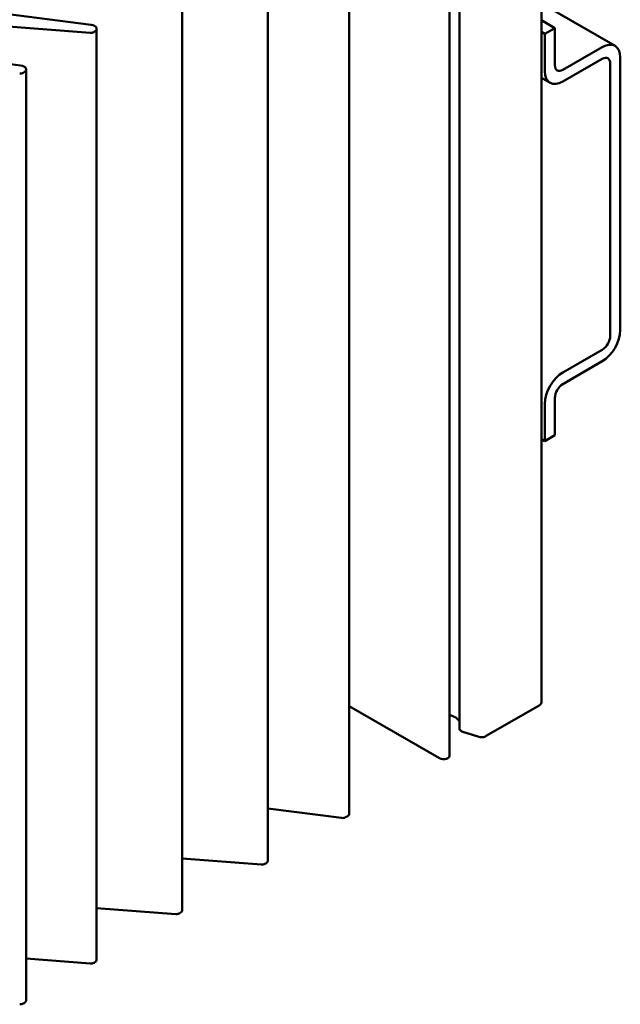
# Model space of a CAD drawing. Header units: millimetres. Extents: x 0 to 187, y 0 to 231.
# Tile 13 of 16: x 54 to 86, y 147 to 199. Entities that reach past the tile are written whole.
import ezdxf

# ---------------------------------------------------------------- set-up
doc = ezdxf.new("R2010")
doc.units = ezdxf.units.MM
doc.layers.add('Arêtes visibles(ISO)', color=7, linetype='Continuous', lineweight=50)

msp = doc.modelspace()

# ---------------------------------------------------------------- linework, layer by layer
at = {"layer": 'Arêtes visibles(ISO)'}
for p, q in [((81.621, 163.173), (81.621, 212.163)), ((77.303, 161.823), (77.303, 210.812)), ((76.781, 160.363), (76.781, 209.353)), ((71.501, 157.33), (71.501, 206.32)), ((67.212, 154.854), (67.212, 203.844)), ((62.704, 152.251), (62.704, 201.241)), ((47.007, 200.244), (57.903, 198.85)), ((85.501, 197.732), (81.621, 199.972)), ((57.854, 198.423), (46.556, 199.282)), ((82.333, 198.675), (81.621, 199.086)), ((58.196, 149.649), (58.196, 198.639)), ((81.803, 198.369), (82.333, 198.675)), ((82.333, 198.675), (82.333, 196.716)), ((58.087, 198.485), (58.043, 198.46)), ((81.621, 198.474), (81.803, 198.369)), ((81.803, 196.409), (81.803, 198.369)), ((46.648, 197.672), (54.19, 196.707)), ((82.757, 196.471), (84.826, 197.665)), ((84.826, 197.052), (82.757, 195.858)), ((85.78, 197.114), (85.78, 182.784)), ((54.484, 147.505), (54.484, 196.495)), ((85.25, 182.478), (85.25, 196.808)), ((54.374, 196.342), (54.331, 196.317)), ((82.082, 195.791), (81.621, 196.058)), ((82.757, 180.549), (84.826, 181.743)), ((84.826, 181.131), (82.757, 179.937)), ((81.803, 176.936), (81.803, 178.896)), ((82.333, 179.202), (82.333, 177.242)), ((82.333, 177.242), (81.803, 176.936)), ((81.803, 176.936), (81.621, 177.041)), ((76.255, 160.237), (71.501, 162.982)), ((81.511, 163.02), (78.722, 161.41)), ((78.27, 161.375), (77.49, 161.635)), ((71.102, 157.095), (67.212, 157.593)), ((71.391, 157.177), (71.31, 157.13)), ((66.87, 154.639), (62.704, 154.955)), ((67.102, 154.701), (67.059, 154.676)), ((62.362, 152.036), (58.196, 152.353)), ((62.594, 152.098), (62.551, 152.073)), ((57.854, 149.434), (54.484, 149.69)), ((58.087, 149.496), (58.043, 149.47)), ((54.374, 147.352), (54.331, 147.327))]:
    msp.add_line(p, q, dxfattribs=at)
for centre, major_axis, start_param, end_param in [((57.821, 198.639), (0.375, 0), 0.283616, 1.35263), ((57.821, 198.639), (0.375, 0), 5.497787, 6.566801), ((57.884, 198.552), (-0.225, 0), 1.439897, 1.898046), ((57.884, 198.552), (-0.225, 0), 1.898046, 2.356194), ((84.826, 196.563), (0.675, 1.169), 5.497787, 7.068583), ((84.826, 196.563), (0.3, 0.52), 5.497787, 7.068583), ((54.109, 196.495), (0.375, 0), 0.283616, 1.35263), ((54.109, 196.495), (0.375, 0), 5.497787, 6.566801), ((82.757, 196.961), (-0.3, -0.52), 5.497787, 7.068583), ((54.172, 196.409), (-0.225, 0), 1.439897, 1.898046), ((54.172, 196.409), (-0.225, 0), 1.898046, 2.356194), ((82.757, 196.961), (-0.675, -1.169), 5.497787, 7.068583), ((84.826, 182.233), (-0.675, -1.169), 0.785398, 2.356194), ((84.826, 182.233), (0.3, 0.52), 3.926991, 5.497787), ((82.757, 179.447), (0.675, 1.169), 0.785398, 2.356194), ((82.757, 179.447), (-0.3, -0.52), 3.926991, 5.497787), ((81.246, 163.173), (0.375, 0), 5.497787, 6.283185), ((76.367, 162.009), (0.975, 0), 0.28517, 1.131781), ((77.678, 161.823), (-0.375, 0), 0, 0.402539), ((77.678, 161.823), (-0.375, 0), 0.402539, 1.047198), ((78.457, 161.563), (-0.375, 0), 1.047198, 1.701696), ((78.457, 161.563), (-0.375, 0), 1.701696, 2.356194), ((76.473, 160.363), (-0.308, 0), 0.785398, 2.094395), ((76.473, 160.363), (0.308, 0), 5.235988, 6.283185), ((71.151, 157.222), (-0.225, 0), 1.35263, 1.854412), ((71.151, 157.222), (-0.225, 0), 1.854412, 2.356194), ((71.126, 157.33), (0.375, 0), 5.497787, 6.283185), ((66.899, 154.768), (-0.225, 0), 1.439897, 1.898046), ((66.899, 154.768), (-0.225, 0), 1.898046, 2.356194), ((66.837, 154.854), (0.375, 0), 5.497787, 6.283185), ((62.392, 152.165), (-0.225, 0), 1.439897, 1.898046), ((62.392, 152.165), (-0.225, 0), 1.898046, 2.356194), ((62.329, 152.251), (0.375, 0), 5.497787, 6.283185), ((57.884, 149.562), (-0.225, 0), 1.439897, 1.898046), ((57.884, 149.562), (-0.225, 0), 1.898046, 2.356194), ((57.821, 149.649), (0.375, 0), 5.497787, 6.283185), ((54.172, 147.419), (-0.225, 0), 1.439897, 1.898046), ((54.172, 147.419), (-0.225, 0), 1.898046, 2.356194), ((54.109, 147.505), (0.375, 0), 5.497787, 6.283185)]:
    msp.add_ellipse(centre, major_axis=major_axis, ratio=0.57735, start_param=start_param, end_param=end_param, dxfattribs=at)

doc.saveas('drawing.dxf')
